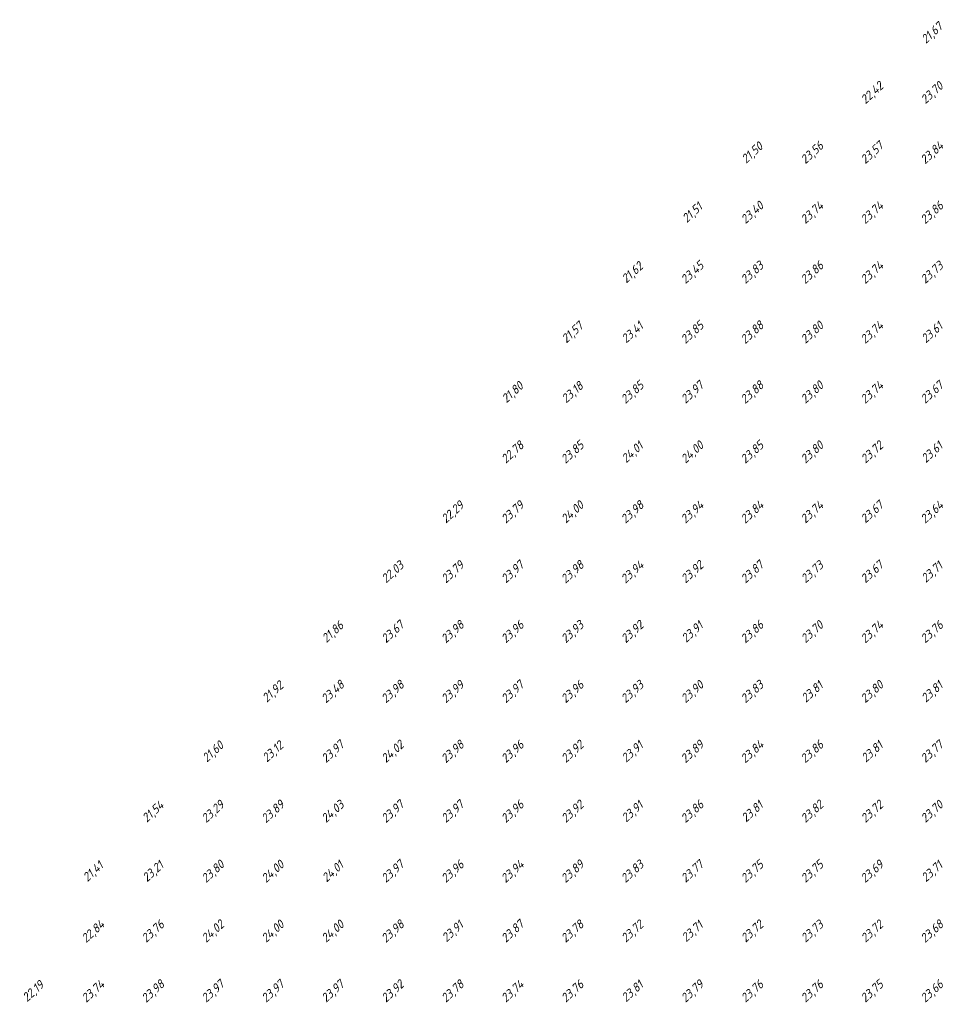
# Model space of a CAD drawing. Extents: x 184522 to 186797, y 346612 to 349107.
# Tile 22 of 27: x 185472 to 185626, y 348692 to 348857. Entities that reach past the tile are written whole.
import ezdxf
from ezdxf.enums import TextEntityAlignment as Align

# ---------------------------------------------------------------- set-up
doc = ezdxf.new("R2010")
doc.units = 0
doc.header["$MEASUREMENT"] = 0
doc.layers.add('ahn_5x5', color=252, linetype='Continuous')
doc.styles.add('ENV-P', font='ISOCP.SHX')

msp = doc.modelspace()

# ---------------------------------------------------------------- texts
at = {"layer": 'ahn_5x5', "style": 'ENV-P', "oblique": 15, "width": 1.035276}
for s, p in [('21,67', (185625, 348853.82)), ('22,42', (185615, 348843.82)), ('23,70', (185625, 348843.82)), ('23,57', (185615, 348833.82)), ('21,50', (185595, 348833.82)), ('23,56', (185605, 348833.82)), ('23,84', (185625, 348833.82)), ('21,51', (185585, 348823.82)), ('23,40', (185595, 348823.82)), ('23,74', (185605, 348823.82)), ('23,74', (185615, 348823.82)), ('23,86', (185625, 348823.82)), ('21,62', (185575, 348813.82)), ('23,45', (185585, 348813.82)), ('23,83', (185595, 348813.82)), ('23,86', (185605, 348813.82)), ('23,74', (185615, 348813.82)), ('23,73', (185625, 348813.82)), ('21,57', (185565, 348803.82)), ('23,41', (185575, 348803.82)), ('23,85', (185585, 348803.82)), ('23,88', (185595, 348803.82)), ('23,80', (185605, 348803.82)), ('23,74', (185615, 348803.82)), ('23,61', (185625, 348803.82)), ('21,80', (185555, 348793.82)), ('23,18', (185565, 348793.82)), ('23,85', (185575, 348793.82)), ('23,97', (185585, 348793.82)), ('23,88', (185595, 348793.82)), ('23,80', (185605, 348793.82)), ('23,74', (185615, 348793.82)), ('23,67', (185625, 348793.82)), ('22,78', (185555, 348783.82)), ('23,85', (185565, 348783.82)), ('24,01', (185575, 348783.82)), ('24,00', (185585, 348783.82)), ('23,85', (185595, 348783.82)), ('23,80', (185605, 348783.82)), ('23,72', (185615, 348783.82)), ('23,61', (185625, 348783.82)), ('22,29', (185545, 348773.82)), ('23,79', (185555, 348773.82)), ('24,00', (185565, 348773.82)), ('23,98', (185575, 348773.82)), ('23,94', (185585, 348773.82)), ('23,84', (185595, 348773.82)), ('23,74', (185605, 348773.82)), ('23,67', (185615, 348773.82)), ('23,64', (185625, 348773.82)), ('22,03', (185535, 348763.82)), ('23,79', (185545, 348763.82)), ('23,97', (185555, 348763.82)), ('23,98', (185565, 348763.82)), ('23,94', (185575, 348763.82)), ('23,92', (185585, 348763.82)), ('23,87', (185595, 348763.82)), ('23,73', (185605, 348763.82)), ('23,67', (185615, 348763.82)), ('23,71', (185625, 348763.82)), ('21,86', (185525, 348753.82)), ('23,67', (185535, 348753.82)), ('23,98', (185545, 348753.82)), ('23,96', (185555, 348753.82)), ('23,93', (185565, 348753.82)), ('23,92', (185575, 348753.82)), ('23,91', (185585, 348753.82)), ('23,86', (185595, 348753.82)), ('23,70', (185605, 348753.82)), ('23,74', (185615, 348753.82)), ('23,76', (185625, 348753.82)), ('21,92', (185515, 348743.82)), ('23,48', (185525, 348743.82)), ('23,98', (185535, 348743.82)), ('23,99', (185545, 348743.82)), ('23,97', (185555, 348743.82)), ('23,96', (185565, 348743.82)), ('23,93', (185575, 348743.82)), ('23,90', (185585, 348743.82)), ('23,83', (185595, 348743.82)), ('23,81', (185605, 348743.82)), ('23,80', (185615, 348743.82)), ('23,81', (185625, 348743.82)), ('21,60', (185505, 348733.82)), ('23,12', (185515, 348733.82)), ('23,97', (185525, 348733.82)), ('24,02', (185535, 348733.82)), ('23,98', (185545, 348733.82)), ('23,96', (185555, 348733.82)), ('23,92', (185565, 348733.82)), ('23,91', (185575, 348733.82)), ('23,89', (185585, 348733.82)), ('23,84', (185595, 348733.82)), ('23,86', (185605, 348733.82)), ('23,81', (185615, 348733.82)), ('23,77', (185625, 348733.82)), ('21,54', (185495, 348723.82)), ('23,29', (185505, 348723.82)), ('23,89', (185515, 348723.82)), ('24,03', (185525, 348723.82)), ('23,97', (185535, 348723.82)), ('23,97', (185545, 348723.82)), ('23,96', (185555, 348723.82)), ('23,92', (185565, 348723.82)), ('23,86', (185585, 348723.82)), ('23,82', (185605, 348723.82)), ('23,72', (185615, 348723.82)), ('23,70', (185625, 348723.82)), ('23,91', (185575, 348723.82)), ('23,81', (185595, 348723.82)), ('23,97', (185535, 348713.82)), ('23,77', (185585, 348713.82)), ('23,75', (185595, 348713.82)), ('23,75', (185605, 348713.82)), ('21,41', (185485, 348713.82)), ('23,21', (185495, 348713.82)), ('23,80', (185505, 348713.82)), ('24,00', (185515, 348713.82)), ('24,01', (185525, 348713.82)), ('23,96', (185545, 348713.82)), ('23,94', (185555, 348713.82)), ('23,89', (185565, 348713.82)), ('23,83', (185575, 348713.82)), ('23,69', (185615, 348713.82)), ('23,71', (185625, 348713.82)), ('22,84', (185485, 348703.82)), ('23,76', (185495, 348703.82)), ('24,02', (185505, 348703.82)), ('24,00', (185515, 348703.82)), ('24,00', (185525, 348703.82)), ('23,98', (185535, 348703.82)), ('23,91', (185545, 348703.82)), ('23,87', (185555, 348703.82)), ('23,78', (185565, 348703.82)), ('23,72', (185575, 348703.82)), ('23,71', (185585, 348703.82)), ('23,72', (185595, 348703.82)), ('23,73', (185605, 348703.82)), ('23,72', (185615, 348703.82)), ('23,68', (185625, 348703.82)), ('22,19', (185475, 348693.82)), ('23,74', (185485, 348693.82)), ('23,98', (185495, 348693.82)), ('23,97', (185505, 348693.82)), ('23,97', (185515, 348693.82)), ('23,97', (185525, 348693.82)), ('23,92', (185535, 348693.82)), ('23,78', (185545, 348693.82)), ('23,74', (185555, 348693.82)), ('23,76', (185565, 348693.82)), ('23,81', (185575, 348693.82)), ('23,79', (185585, 348693.82)), ('23,76', (185595, 348693.82)), ('23,76', (185605, 348693.82)), ('23,75', (185615, 348693.82)), ('23,66', (185625, 348693.82))]:
    msp.add_text(s, height=1.449, rotation=42.4175, dxfattribs=at).set_placement(p, align=Align.BOTTOM_CENTER)

doc.saveas('drawing.dxf')
